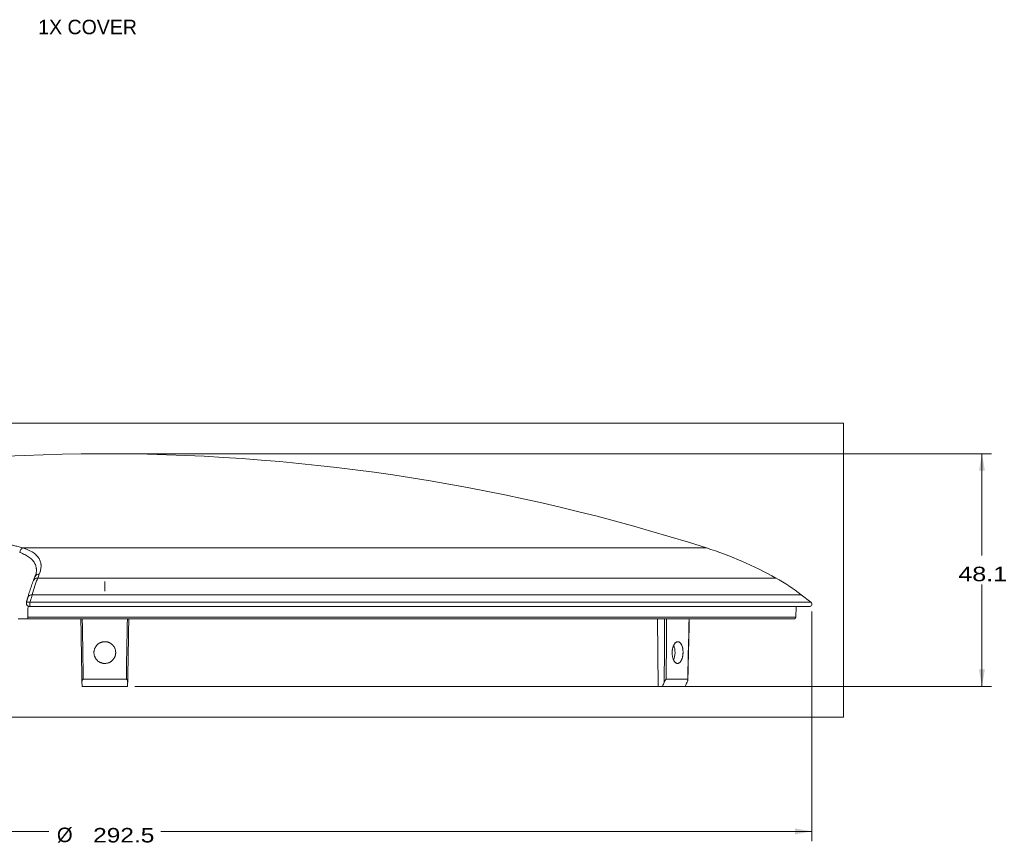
# Model space of a CAD drawing. Header units: millimetres. Extents: x 58 to 1083, y 49 to 805.
# Tile 2 of 8: x 194 to 397, y 251 to 422. Entities that reach past the tile are written whole.
import ezdxf

# ---------------------------------------------------------------- set-up
doc = ezdxf.new("R2010")
doc.units = ezdxf.units.MM
doc.layers.add('1', color=7, linetype='Continuous', true_color=0xffffff)
doc.styles.add('cadds4', font='txt')
doc.dimstyles.get("Standard").update_dxf_attribs({"dimtxt": 0.18, "dimasz": 0.18, "dimexe": 0.18, "dimexo": 0.0625, "dimgap": 0.09, "dimtad": 0, "dimtih": 1, "dimtoh": 1, "dimdec": 4, "dimzin": 0, "dimdsep": 46, "dimtxsty": 'Standard', "dimcen": 0.09, "dimadec": 0, "dimazin": 0, "dimtfac": 1, "dimtdec": 4, "dimtofl": 0, "dimtmove": 0, "dimatfit": 3, "dimfxl": 0, "dimtolj": 1, "dimtzin": 0, "dimarcsym": 0})

# ---------------------------------------------------------------- blocks, each defined once
blk = doc.blocks.new('_U0')
at = {"layer": '1', "color": 35, "lineweight": 13}
for p, q in [((211.71, 331.71), (394.6, 331.71)), ((392.6, 331.71), (392.6, 310.65)), ((392.6, 283.59), (392.6, 304.65)), ((217.37, 283.59), (394.6, 283.59))]:
    blk.add_line(p, q, dxfattribs=at)
at = {"layer": '1', "color": 35}
for points in [[(392.6, 331.71), (393.22, 328.21), (391.99, 328.21)], [(392.6, 283.59), (391.99, 287.09), (393.22, 287.09)]]:
    blk.add_solid(points, dxfattribs=at)
at = {"layer": '1', "color": 35, "linetype": 'Continuous', "lineweight": 13, "insert": (387.72, 305.31), "char_height": 3, "attachment_point": 7, "line_spacing_factor": 0.715361, "style": 'cadds4'}
blk.add_mtext('\\fArial|b0|i0;\\W1.2366;48.1', dxfattribs=at)
blk = doc.blocks.new('_U1')
at = {"layer": '1', "color": 35, "lineweight": 13}
for p, q in [((64.91, 299.09), (64.91, 251.59)), ((357.41, 299.09), (357.41, 251.59)), ((64.91, 253.59), (199.58, 253.59)), ((357.41, 253.59), (222.74, 253.59))]:
    blk.add_line(p, q, dxfattribs=at)
at = {"layer": '1', "color": 35}
for points in [[(64.91, 253.59), (68.41, 254.2), (68.41, 252.97)], [(357.41, 253.59), (353.91, 252.97), (353.91, 254.2)]]:
    blk.add_solid(points, dxfattribs=at)
at = {"layer": '1', "color": 35, "linetype": 'Continuous', "lineweight": 13, "char_height": 3, "attachment_point": 7, "line_spacing_factor": 0.715361, "style": 'cadds4'}
for s, insert in [('\\fArial|b0|i0;%%c', (201.24, 251.25)), ('\\fArial|b0|i0;\\W1.2080;292.5', (208.74, 251.25))]:
    blk.add_mtext(s, dxfattribs=dict(at, insert=insert))

msp = doc.modelspace()

# ---------------------------------------------------------------- linework, layer by layer
at = {"layer": '1', "color": 8, "linetype": 'Continuous', "lineweight": 18}
for p, q in [((363.95, 338.06), (57.85, 338.06)), ((363.95, 338.06), (363.95, 277.24)), ((57.85, 277.24), (363.95, 277.24))]:
    msp.add_line(p, q, dxfattribs=at)
at = {"layer": '1', "color": 155, "linetype": 'Continuous', "lineweight": 18}
for p, q in [((212.11, 331.71), (210.21, 331.71)), ((335.62, 312.23), (194.26, 312.23)), ((349.99, 306), (197.28, 306)), ((355.21, 302.55), (196.14, 302.55)), ((357.21, 300.98), (355.21, 302.55)), ((357.21, 300.98), (195.69, 300.98)), ((356.91, 300.09), (195.72, 300.09)), ((354.12, 297.88), (354.16, 300.09)), ((195.29, 297.59), (193.21, 297.59)), ((354.12, 297.88), (195.23, 297.88)), ((353.82, 297.59), (195.29, 297.59)), ((325.64, 283.59), (325.52, 297.59)), ((215.87, 283.59), (206.45, 283.59)), ((206.71, 285.06), (215.61, 285.06)), ((325.64, 283.59), (326.51, 283.59)), ((331.22, 283.59), (326.51, 283.59)), ((327.29, 285.06), (331.74, 285.06))]:
    msp.add_line(p, q, dxfattribs=at)
at = {"layer": '1', "color": 163, "linetype": 'Continuous', "lineweight": 18}
for p, q in [((211.16, 305.27), (211.16, 303.3)), ((211.16, 304.81), (211.16, 305.27)), ((211.16, 304.51), (211.16, 304.81)), ((211.16, 303.3), (211.16, 304.51))]:
    msp.add_line(p, q, dxfattribs=at)
at = {"layer": '1', "color": 155, "linetype": 'Continuous', "lineweight": 18}
for centre, radius, start, end in [((211.16, -75.55), 407.26, 90.1334, 107.7941), ((211.16, -75.55), 407.26, 72.2059, 89.8666), ((311.17, 236.06), 80, 60.9672, 72.2059), ((330.58, 271.03), 40, 52, 60.9672), ((356.91, 300.59), 0.5, 270, 52), ((353.82, 297.89), 0.3, 270, 359)]:
    msp.add_arc(centre, radius, start, end, dxfattribs=at)
for centre, major_axis, ratio, start_param, end_param in [((194.3, 311.28), (0.306, 0.952), 0.737578, 0.464941, 1.785595), ((197.32, 305.13), (0.93, -0.367), 0.854865, 1.945359, 3.152261), ((197.66, 305.95), (0.924, -0.383), 0.864992, 1.961939, 3.144423), ((197.32, 305.13), (0.93, -0.367), 0.854865, 3.152261, 3.173447), ((196.2, 301.76), (0.962, -0.274), 0.770546, 1.852249, 3.132729), ((196.2, 301.76), (0.962, -0.274), 0.770546, 3.132729, 3.171343), ((195.71, 300.59), (0, -0.5), 0.15787, 3.802506, 6.283185), ((195.72, 300.59), (0, 0.5), 0.105908, 0.663225, 3.141593), ((327.99, 290.59), (0, 2.25), 0.5, 3.962628, 5.422487)]:
    msp.add_ellipse(centre, major_axis=major_axis, ratio=ratio, start_param=start_param, end_param=end_param, dxfattribs=at)
for points, knots in [([(176.45, 312.23), (176.81, 312.31), (177.56, 312.47), (178.32, 312.62), (179.1, 312.75), (179.49, 312.81), (180.29, 312.92), (180.69, 312.97), (181.15, 313.02), (181.2, 313.03), (181.3, 313.04), (181.46, 313.06), (181.81, 313.09), (182.12, 313.12), (182.73, 313.17), (183.55, 313.23), (184.36, 313.27), (185.17, 313.29), (185.58, 313.29), (186.03, 313.29), (186.08, 313.29), (186.18, 313.29), (186.33, 313.29), (186.69, 313.29), (186.98, 313.28), (187.57, 313.27), (188.34, 313.23), (189.09, 313.17), (189.82, 313.1), (190.19, 313.06), (190.63, 313.01), (190.72, 312.99), (190.89, 312.97), (191.15, 312.93), (191.4, 312.89), (191.9, 312.81), (192.22, 312.75), (192.84, 312.62), (193.44, 312.47), (193.99, 312.31), (194.26, 312.23)], [0, 0, 0, 0, 0.0625, 0.125, 0.125, 0.1875, 0.1875, 0.25, 0.25, 0.257813, 0.257813, 0.265625, 0.28125, 0.3125, 0.3125, 0.375, 0.4375, 0.4375, 0.5, 0.5, 0.507813, 0.507813, 0.515625, 0.53125, 0.5625, 0.5625, 0.625, 0.6875, 0.6875, 0.75, 0.75, 0.765625, 0.765625, 0.78125, 0.8125, 0.8125, 0.875, 0.875, 0.9375, 1, 1, 1, 1]), ([(194.26, 312.23), (194.46, 312.16), (194.66, 312.09), (195.04, 311.95), (195.22, 311.87), (195.73, 311.63), (196.04, 311.46), (196.45, 311.19), (196.58, 311.09), (196.76, 310.95), (196.82, 310.9), (196.9, 310.82), (196.93, 310.79), (196.98, 310.74), (197.01, 310.72), (197.24, 310.48), (197.42, 310.26), (197.69, 309.8), (197.79, 309.56), (197.9, 309.19), (197.92, 309.06), (197.95, 308.9), (197.95, 308.86), (197.96, 308.8), (197.97, 308.7), (197.97, 308.6), (197.97, 308.26), (197.94, 307.99), (197.82, 307.42), (197.73, 307.13), (197.61, 306.83)], [0, 0, 0, 0, 0.0625, 0.0625, 0.125, 0.125, 0.25, 0.25, 0.3125, 0.3125, 0.34375, 0.34375, 0.359375, 0.359375, 0.375, 0.375, 0.5, 0.5, 0.625, 0.625, 0.6875, 0.6875, 0.703125, 0.703125, 0.71875, 0.75, 0.75, 0.875, 0.875, 1, 1, 1, 1]), ([(197.01, 307.56), (197.01, 307.59), (197.01, 307.61), (197.01, 307.7), (197.01, 307.8), (197, 307.9), (196.99, 307.97), (196.99, 308), (196.97, 308.16), (196.94, 308.29), (196.85, 308.66), (196.75, 308.89), (196.5, 309.35), (196.34, 309.56), (196.12, 309.8), (196.1, 309.82), (196.04, 309.87), (196.02, 309.9), (195.94, 309.98), (195.89, 310.02), (195.72, 310.17), (195.59, 310.26), (195.21, 310.54), (194.92, 310.71), (194.44, 310.94), (194.28, 311.01), (193.93, 311.16), (193.74, 311.23), (193.55, 311.29)], [0, 0, 0, 0, 0.015728, 0.015728, 0.056739, 0.077245, 0.077245, 0.097751, 0.097751, 0.179773, 0.179773, 0.343819, 0.343819, 0.507864, 0.507864, 0.52837, 0.52837, 0.548875, 0.548875, 0.589887, 0.589887, 0.671909, 0.671909, 0.835955, 0.835955, 0.917977, 0.917977, 1, 1, 1, 1]), ([(197.28, 306), (197.18, 305.75), (197.08, 305.49), (196.93, 305.08), (196.89, 304.94), (196.79, 304.66), (196.74, 304.52), (196.51, 303.8), (196.32, 303.19), (196.14, 302.55)], [0, 0, 0, 0, 0.25, 0.25, 0.375, 0.375, 0.5, 0.5, 1, 1, 1, 1]), ([(197, 307.55), (197.01, 307.5), (197.01, 307.31), (196.94, 306.94), (196.84, 306.58), (196.74, 306.36), (196.72, 306.33)], [0, 0, 0, 0, 0.138021, 0.537888, 0.919866, 1, 1, 1, 1]), ([(196.4, 305.47), (196.33, 305.29), (196.13, 304.78), (195.81, 303.87), (195.49, 302.89), (195.31, 302.25), (195.24, 302.01)], [0, 0, 0, 0, 0.174843, 0.496749, 0.817265, 1, 1, 1, 1]), ([(196.14, 302.55), (196.02, 302.14), (195.91, 301.73), (195.76, 301.21), (195.72, 301.09), (195.69, 300.98)], [0, 0, 0, 0, 0.781548, 0.781548, 1, 1, 1, 1]), ([(194.97, 301.07), (194.96, 301.04), (194.93, 300.94), (194.92, 300.73), (194.98, 300.51), (195.11, 300.32), (195.3, 300.18), (195.5, 300.1), (195.64, 300.09), (195.71, 300.09)], [0, 0, 0, 0, 0.107807, 0.29433, 0.470466, 0.617548, 0.762697, 0.894906, 1, 1, 1, 1]), ([(194.97, 301.07), (194.96, 301.07), (194.97, 301.06), (194.97, 301.06), (194.97, 301.06), (194.98, 301.05), (194.99, 301.04), (195.02, 301.03), (195.03, 301.03), (195.06, 301.02), (195.07, 301.02), (195.1, 301.02), (195.11, 301.02), (195.12, 301.01), (195.13, 301.01), (195.17, 301.01), (195.19, 301.01), (195.24, 301), (195.27, 301), (195.31, 301), (195.32, 300.99), (195.33, 300.99), (195.34, 300.99), (195.37, 300.99), (195.39, 300.99), (195.42, 300.99), (195.44, 300.99), (195.45, 300.99), (195.48, 300.99), (195.5, 300.99), (195.55, 300.98), (195.57, 300.98), (195.61, 300.98), (195.64, 300.98), (195.66, 300.98)], [0, 0, 0, 0, 0.073333, 0.073333, 0.157576, 0.157576, 0.32606, 0.32606, 0.410303, 0.410303, 0.494545, 0.494545, 0.536667, 0.536667, 0.578788, 0.578788, 0.66303, 0.66303, 0.747273, 0.747273, 0.768333, 0.768333, 0.789394, 0.789394, 0.831515, 0.852576, 0.852576, 0.873636, 0.873636, 0.915758, 0.915758, 0.957879, 0.957879, 1, 1, 1, 1]), ([(195.27, 300.21), (195.27, 300.17), (195.27, 300.13), (195.25, 299.35), (195.24, 298.62), (195.23, 297.88)], [0, 0, 0, 0, 0.054672, 0.054672, 1, 1, 1, 1]), ([(195.29, 297.59), (195.29, 297.59), (195.28, 297.59), (195.28, 297.59), (195.28, 297.6), (195.27, 297.6), (195.27, 297.61), (195.26, 297.62), (195.26, 297.63), (195.25, 297.65), (195.25, 297.66), (195.25, 297.69), (195.24, 297.7), (195.24, 297.72), (195.24, 297.73), (195.24, 297.75), (195.24, 297.76), (195.24, 297.79), (195.23, 297.8), (195.23, 297.84), (195.23, 297.86), (195.23, 297.88)], [0, 0, 0, 0, 0.125, 0.125, 0.1875, 0.1875, 0.25, 0.25, 0.375, 0.375, 0.5, 0.5, 0.625, 0.625, 0.6875, 0.6875, 0.75, 0.75, 0.875, 0.875, 1, 1, 1, 1]), ([(206.43, 284.46), (206.37, 288.02), (206.31, 291.59), (206.23, 295.96), (206.22, 296.77), (206.2, 297.59)], [0, 0, 0, 0, 0.814333, 0.814333, 1, 1, 1, 1]), ([(206.49, 297.59), (206.52, 295.93), (206.55, 294.28), (206.62, 290.11), (206.67, 287.58), (206.71, 285.06)], [0, 0, 0, 0, 0.395683, 0.395683, 1, 1, 1, 1]), ([(215.61, 285.06), (215.61, 285.26), (215.61, 285.46), (215.63, 286.46), (215.64, 287.26), (215.71, 291.24), (215.77, 294.41), (215.83, 297.59)], [0, 0, 0, 0, 0.047893, 0.047893, 0.239463, 0.239463, 1, 1, 1, 1]), ([(216.12, 297.59), (216.1, 296.77), (216.09, 295.96), (216.01, 291.59), (215.95, 288.02), (215.89, 284.46)], [0, 0, 0, 0, 0.185667, 0.185667, 1, 1, 1, 1]), ([(326.88, 284.46), (326.9, 288.02), (326.92, 291.59), (326.95, 295.96), (326.96, 296.77), (326.96, 297.59)], [0, 0, 0, 0, 0.814333, 0.814333, 1, 1, 1, 1]), ([(327.36, 297.59), (327.35, 295.93), (327.35, 294.28), (327.32, 290.11), (327.31, 287.58), (327.29, 285.06)], [0, 0, 0, 0, 0.395683, 0.395683, 1, 1, 1, 1]), ([(331.74, 285.06), (331.74, 285.26), (331.75, 285.46), (331.77, 286.46), (331.79, 287.26), (331.88, 291.24), (331.96, 294.41), (332.03, 297.59)], [0, 0, 0, 0, 0.047893, 0.047893, 0.239463, 0.239463, 1, 1, 1, 1]), ([(211.4, 288.35), (211.32, 288.34), (211.17, 288.33), (210.95, 288.34), (210.81, 288.36), (210.7, 288.38), (210.66, 288.39), (210.59, 288.41), (210.56, 288.42), (210.45, 288.45), (210.31, 288.5), (210.18, 288.56), (210.08, 288.61), (210.03, 288.64), (209.99, 288.67), (209.95, 288.69), (209.94, 288.7), (209.86, 288.75), (209.74, 288.83), (209.58, 288.98), (209.48, 289.09), (209.41, 289.17), (209.38, 289.2), (209.34, 289.26), (209.32, 289.29), (209.26, 289.38), (209.18, 289.51), (209.12, 289.64), (209.07, 289.74), (209.06, 289.78), (209.03, 289.85), (209.02, 289.88), (208.99, 289.99), (208.95, 290.13), (208.92, 290.35), (208.91, 290.5), (208.91, 290.61), (208.91, 290.64), (208.91, 290.72), (208.91, 290.75), (208.92, 290.86), (208.95, 291.01), (208.98, 291.15), (209.01, 291.26), (209.02, 291.29), (209.04, 291.35), (209.05, 291.36), (209.06, 291.4), (209.09, 291.48), (209.16, 291.63), (209.28, 291.82), (209.36, 291.94), (209.43, 292.03), (209.46, 292.06), (209.51, 292.11), (209.53, 292.14), (209.61, 292.22), (209.72, 292.32), (209.83, 292.41), (209.92, 292.47), (209.96, 292.49), (210.02, 292.53), (210.05, 292.55), (210.15, 292.6), (210.28, 292.66), (210.42, 292.71), (210.52, 292.75), (210.56, 292.76), (210.63, 292.77), (210.67, 292.78), (210.78, 292.8), (210.92, 292.83), (211.14, 292.84), (211.29, 292.83), (211.38, 292.83), (211.4, 292.82), (211.43, 292.82), (211.45, 292.82), (211.51, 292.81), (211.54, 292.8), (211.65, 292.78), (211.8, 292.75), (211.93, 292.7), (212.04, 292.66), (212.07, 292.64), (212.14, 292.61), (212.17, 292.6), (212.27, 292.54), (212.4, 292.47), (212.57, 292.34), (212.68, 292.24), (212.76, 292.16), (212.79, 292.14), (212.84, 292.08), (212.86, 292.06), (212.93, 291.97), (213.02, 291.85), (213.1, 291.73), (213.15, 291.63), (213.17, 291.6), (213.2, 291.53), (213.22, 291.5), (213.26, 291.4), (213.31, 291.26), (213.37, 291.05), (213.39, 290.9), (213.4, 290.81), (213.4, 290.79), (213.4, 290.75), (213.41, 290.7), (213.41, 290.64), (213.41, 290.53), (213.4, 290.38), (213.38, 290.24), (213.36, 290.13), (213.35, 290.09), (213.34, 290.02), (213.33, 289.99), (213.3, 289.88), (213.25, 289.74), (213.19, 289.61), (213.12, 289.48), (213.08, 289.41), (213, 289.29), (212.91, 289.17), (212.77, 289.01), (212.66, 288.91), (212.59, 288.85), (212.57, 288.84), (212.54, 288.81), (212.53, 288.8), (212.48, 288.77), (212.45, 288.75), (212.36, 288.68), (212.24, 288.61), (212.11, 288.54), (212, 288.5), (211.97, 288.49), (211.9, 288.46), (211.87, 288.45), (211.76, 288.42), (211.62, 288.38), (211.47, 288.36), (211.4, 288.35)], [0, 0, 0, 0, 0.015625, 0.03125, 0.046875, 0.046875, 0.054688, 0.054688, 0.0625, 0.0625, 0.078125, 0.09375, 0.09375, 0.101563, 0.105469, 0.105469, 0.109375, 0.109375, 0.125, 0.140625, 0.15625, 0.15625, 0.164063, 0.164063, 0.171875, 0.171875, 0.1875, 0.203125, 0.203125, 0.210938, 0.210938, 0.21875, 0.21875, 0.234375, 0.25, 0.265625, 0.265625, 0.273438, 0.273438, 0.28125, 0.28125, 0.296875, 0.3125, 0.3125, 0.320313, 0.320313, 0.324219, 0.324219, 0.328125, 0.34375, 0.359375, 0.375, 0.375, 0.382812, 0.382812, 0.390625, 0.390625, 0.40625, 0.421875, 0.421875, 0.429687, 0.429687, 0.4375, 0.4375, 0.453125, 0.46875, 0.46875, 0.476562, 0.476562, 0.484375, 0.484375, 0.5, 0.515625, 0.53125, 0.53125, 0.535156, 0.535156, 0.539062, 0.539062, 0.546875, 0.546875, 0.5625, 0.578125, 0.578125, 0.585937, 0.585937, 0.59375, 0.59375, 0.609375, 0.625, 0.640625, 0.640625, 0.648437, 0.648437, 0.65625, 0.65625, 0.671875, 0.6875, 0.6875, 0.695312, 0.695312, 0.703125, 0.703125, 0.71875, 0.734375, 0.75, 0.75, 0.753906, 0.753906, 0.757812, 0.765625, 0.765625, 0.78125, 0.796875, 0.796875, 0.804687, 0.804687, 0.8125, 0.8125, 0.828125, 0.84375, 0.84375, 0.859375, 0.859375, 0.875, 0.890625, 0.90625, 0.90625, 0.910156, 0.910156, 0.914062, 0.914062, 0.921875, 0.921875, 0.9375, 0.953125, 0.953125, 0.960937, 0.960937, 0.96875, 0.96875, 0.984375, 1, 1, 1, 1]), ([(328.52, 290.35), (328.52, 290.43), (328.52, 290.57), (328.53, 290.79), (328.54, 290.94), (328.55, 291.05), (328.56, 291.08), (328.57, 291.16), (328.57, 291.19), (328.59, 291.3), (328.62, 291.44), (328.65, 291.57), (328.68, 291.67), (328.69, 291.72), (328.71, 291.76), (328.72, 291.79), (328.72, 291.81), (328.75, 291.89), (328.8, 292.01), (328.87, 292.17), (328.93, 292.27), (328.98, 292.34), (328.99, 292.36), (329.02, 292.41), (329.04, 292.43), (329.08, 292.49), (329.15, 292.57), (329.22, 292.63), (329.27, 292.67), (329.29, 292.69), (329.32, 292.71), (329.34, 292.72), (329.39, 292.76), (329.47, 292.79), (329.58, 292.83), (329.65, 292.84), (329.71, 292.84), (329.72, 292.84), (329.76, 292.83), (329.78, 292.83), (329.83, 292.82), (329.91, 292.8), (329.98, 292.76), (330.03, 292.73), (330.05, 292.72), (330.07, 292.7), (330.08, 292.7), (330.1, 292.68), (330.14, 292.65), (330.21, 292.58), (330.3, 292.47), (330.36, 292.38), (330.4, 292.31), (330.42, 292.29), (330.44, 292.24), (330.46, 292.21), (330.49, 292.14), (330.54, 292.03), (330.58, 291.91), (330.61, 291.82), (330.62, 291.79), (330.64, 291.72), (330.65, 291.69), (330.67, 291.6), (330.7, 291.46), (330.72, 291.33), (330.74, 291.22), (330.74, 291.18), (330.75, 291.11), (330.75, 291.08), (330.76, 290.97), (330.77, 290.82), (330.77, 290.6), (330.77, 290.46), (330.76, 290.36), (330.76, 290.35), (330.76, 290.31), (330.76, 290.29), (330.75, 290.23), (330.75, 290.2), (330.74, 290.09), (330.72, 289.95), (330.69, 289.81), (330.67, 289.71), (330.66, 289.67), (330.65, 289.61), (330.64, 289.57), (330.61, 289.47), (330.57, 289.35), (330.51, 289.17), (330.46, 289.06), (330.42, 288.98), (330.4, 288.95), (330.38, 288.9), (330.36, 288.88), (330.32, 288.81), (330.26, 288.72), (330.2, 288.65), (330.15, 288.59), (330.13, 288.58), (330.1, 288.54), (330.08, 288.53), (330.03, 288.48), (329.96, 288.43), (329.85, 288.38), (329.78, 288.36), (329.74, 288.35), (329.73, 288.35), (329.71, 288.34), (329.68, 288.34), (329.65, 288.34), (329.6, 288.34), (329.52, 288.34), (329.45, 288.36), (329.4, 288.38), (329.38, 288.39), (329.34, 288.41), (329.33, 288.42), (329.27, 288.45), (329.2, 288.5), (329.14, 288.56), (329.07, 288.63), (329.04, 288.67), (328.98, 288.75), (328.92, 288.83), (328.84, 288.98), (328.79, 289.09), (328.76, 289.16), (328.75, 289.17), (328.74, 289.2), (328.74, 289.22), (328.72, 289.26), (328.71, 289.29), (328.68, 289.38), (328.64, 289.51), (328.61, 289.64), (328.59, 289.74), (328.58, 289.78), (328.57, 289.85), (328.57, 289.88), (328.55, 289.99), (328.53, 290.13), (328.53, 290.28), (328.52, 290.35)], [0, 0, 0, 0, 0.015625, 0.03125, 0.046875, 0.046875, 0.054688, 0.054688, 0.0625, 0.0625, 0.078125, 0.09375, 0.09375, 0.101563, 0.105469, 0.105469, 0.109375, 0.109375, 0.125, 0.140625, 0.15625, 0.15625, 0.164063, 0.164063, 0.171875, 0.171875, 0.1875, 0.203125, 0.203125, 0.210938, 0.210938, 0.21875, 0.21875, 0.234375, 0.25, 0.265625, 0.265625, 0.273438, 0.273438, 0.28125, 0.28125, 0.296875, 0.3125, 0.3125, 0.320313, 0.320313, 0.324219, 0.324219, 0.328125, 0.34375, 0.359375, 0.375, 0.375, 0.382813, 0.382813, 0.390625, 0.390625, 0.40625, 0.421875, 0.421875, 0.429688, 0.429688, 0.4375, 0.4375, 0.453125, 0.46875, 0.46875, 0.476563, 0.476563, 0.484375, 0.484375, 0.5, 0.515625, 0.53125, 0.53125, 0.535156, 0.535156, 0.539063, 0.539063, 0.546875, 0.546875, 0.5625, 0.578125, 0.578125, 0.585938, 0.585938, 0.59375, 0.59375, 0.609375, 0.625, 0.640625, 0.640625, 0.648438, 0.648438, 0.65625, 0.65625, 0.671875, 0.6875, 0.6875, 0.695313, 0.695313, 0.703125, 0.703125, 0.71875, 0.734375, 0.75, 0.75, 0.753906, 0.753906, 0.757813, 0.765625, 0.765625, 0.78125, 0.796875, 0.796875, 0.804688, 0.804688, 0.8125, 0.8125, 0.828125, 0.84375, 0.84375, 0.859375, 0.859375, 0.875, 0.890625, 0.90625, 0.90625, 0.910156, 0.910156, 0.914063, 0.914063, 0.921875, 0.921875, 0.9375, 0.953125, 0.953125, 0.960938, 0.960938, 0.96875, 0.96875, 0.984375, 1, 1, 1, 1]), ([(206.71, 285.06), (206.7, 285.06), (206.69, 285.06), (206.68, 285.06), (206.67, 285.06), (206.65, 285.05), (206.63, 285.04), (206.61, 285.03), (206.61, 285.02), (206.6, 285.01), (206.59, 285.01), (206.57, 284.99), (206.56, 284.98), (206.55, 284.95), (206.54, 284.94), (206.52, 284.92), (206.52, 284.9), (206.5, 284.88), (206.5, 284.86), (206.49, 284.84), (206.48, 284.82), (206.47, 284.78), (206.46, 284.75), (206.45, 284.69), (206.44, 284.66), (206.43, 284.58), (206.43, 284.52), (206.43, 284.46)], [0, 0, 0, 0, 0.03125, 0.03125, 0.0625, 0.0625, 0.125, 0.125, 0.15625, 0.15625, 0.1875, 0.1875, 0.25, 0.25, 0.3125, 0.3125, 0.375, 0.375, 0.4375, 0.4375, 0.5, 0.5, 0.625, 0.625, 0.75, 0.75, 1, 1, 1, 1]), ([(215.89, 284.46), (215.89, 284.52), (215.88, 284.58), (215.87, 284.66), (215.87, 284.69), (215.86, 284.75), (215.85, 284.78), (215.84, 284.82), (215.83, 284.84), (215.82, 284.86), (215.81, 284.88), (215.8, 284.9), (215.79, 284.92), (215.78, 284.94), (215.77, 284.96), (215.75, 284.98), (215.74, 284.99), (215.73, 285.01), (215.72, 285.01), (215.71, 285.02), (215.7, 285.03), (215.69, 285.04), (215.68, 285.04), (215.67, 285.05), (215.66, 285.05), (215.65, 285.06), (215.64, 285.06), (215.62, 285.06), (215.61, 285.06), (215.61, 285.06)], [0, 0, 0, 0, 0.25, 0.25, 0.375, 0.375, 0.5, 0.5, 0.5625, 0.5625, 0.625, 0.625, 0.6875, 0.6875, 0.75, 0.75, 0.8125, 0.8125, 0.84375, 0.84375, 0.875, 0.875, 0.90625, 0.90625, 0.9375, 0.9375, 0.96875, 0.96875, 1, 1, 1, 1]), ([(327.29, 285.06), (327.29, 285.06), (327.28, 285.06), (327.27, 285.06), (327.27, 285.06), (327.25, 285.05), (327.24, 285.04), (327.22, 285.03), (327.22, 285.02), (327.21, 285.01), (327.2, 285.01), (327.19, 284.99), (327.18, 284.98), (327.16, 284.95), (327.15, 284.94), (327.13, 284.92), (327.12, 284.9), (327.1, 284.88), (327.09, 284.86), (327.07, 284.84), (327.07, 284.82), (327.04, 284.78), (327.02, 284.75), (326.99, 284.69), (326.98, 284.66), (326.93, 284.58), (326.91, 284.52), (326.88, 284.46)], [0, 0, 0, 0, 0.03125, 0.03125, 0.0625, 0.0625, 0.125, 0.125, 0.15625, 0.15625, 0.1875, 0.1875, 0.25, 0.25, 0.3125, 0.3125, 0.375, 0.375, 0.4375, 0.4375, 0.5, 0.5, 0.625, 0.625, 0.75, 0.75, 1, 1, 1, 1]), ([(331.61, 284.46), (331.64, 284.52), (331.66, 284.58), (331.69, 284.66), (331.7, 284.69), (331.72, 284.75), (331.73, 284.78), (331.74, 284.82), (331.75, 284.84), (331.75, 284.86), (331.76, 284.88), (331.76, 284.9), (331.76, 284.92), (331.77, 284.94), (331.77, 284.96), (331.77, 284.98), (331.77, 284.99), (331.77, 285.01), (331.77, 285.01), (331.77, 285.02), (331.77, 285.03), (331.77, 285.04), (331.77, 285.04), (331.76, 285.05), (331.76, 285.05), (331.76, 285.06), (331.75, 285.06), (331.75, 285.06), (331.74, 285.06), (331.74, 285.06)], [0, 0, 0, 0, 0.25, 0.25, 0.375, 0.375, 0.5, 0.5, 0.5625, 0.5625, 0.625, 0.625, 0.6875, 0.6875, 0.75, 0.75, 0.8125, 0.8125, 0.84375, 0.84375, 0.875, 0.875, 0.90625, 0.90625, 0.9375, 0.9375, 0.96875, 0.96875, 1, 1, 1, 1])]:
    msp.add_open_spline(points, degree=3, knots=knots, dxfattribs=at)
for points, degree in [([(196.73, 306.33), (196.56, 305.93), (196.4, 305.49)], 2), ([(197.61, 306.83), (197.5, 306.56), (197.39, 306.28), (197.28, 306)], 3), ([(195.24, 302.04), (194.96, 301.07)], 1), ([(195.66, 300.98), (195.67, 300.98), (195.68, 300.98), (195.69, 300.98)], 3), ([(195.72, 300.09), (195.72, 300.09), (195.71, 300.09), (195.71, 300.09)], 3), ([(331.77, 284.98), (332.07, 297.59)], 1), ([(206.45, 283.59), (206.44, 283.88), (206.44, 284.17), (206.43, 284.46)], 3), ([(215.89, 284.46), (215.88, 284.17), (215.88, 283.88), (215.87, 283.59)], 3), ([(326.51, 283.59), (326.64, 283.88), (326.76, 284.17), (326.88, 284.46)], 3), ([(331.61, 284.46), (331.48, 284.17), (331.35, 283.88), (331.22, 283.59)], 3)]:
    msp.add_open_spline(points, degree=degree, dxfattribs=at)

# ---------------------------------------------------------------- texts
at = {"layer": '1', "color": 35, "linetype": 'Continuous', "lineweight": 13, "insert": (197.39, 418.48), "char_height": 3, "attachment_point": 7, "line_spacing_factor": 0.993976, "style": 'cadds4'}
msp.add_mtext('\\fArial|b0|i0;\\W0.9629;1X COVER', dxfattribs=at)

# ---------------------------------------------------------------- dimensions: what is measured, and where the dimension line sits
at = {"layer": '1', "color": 35, "linetype": 'Continuous', "lineweight": 13}
dim = msp.add_linear_dim(base=(392.6, 283.59), p1=(210.21, 331.71), p2=(211.16, 283.59), angle=90, dimstyle='Standard', override={"dimtxt": 3, "dimasz": 3.5, "dimexe": 2, "dimexo": 1.5, "dimgap": 1.5, "dimtih": 1, "dimtoh": 1, "dimdec": 1, "dimlfac": 1, "dimdsep": 46, "dimlunit": 2, "dimtxsty": 'cadds4', "dimsah": 1, "dimse1": 0, "dimse2": 0, "dimsd1": 0, "dimsd2": 0, "dimclrd": 35, "dimclre": 35, "dimclrt": 35, "dimtol": 0, "dimtm": -0.1, "dimtfac": 1, "dimtdec": 2, "dimtofl": 1, "dimtmove": 0, "dimlwd": 13, "dimlwe": 13}, dxfattribs=at)
dim.commit()
dim.dimension.update_dxf_attribs({"geometry": '_U0', "text_midpoint": (392.6, 307.65), "dimtype": 160})
dim = msp.add_linear_dim(base=(357.41, 253.59), p1=(64.91, 300.59), p2=(357.41, 300.59), text='\\fArial|b0|i0;\\C35;{\\H1.00x;\\fArial|b0|i0;%%c\\fArial|b0|i0;}\\C35; <> ', dimstyle='Standard', override={"dimtxt": 3, "dimasz": 3.5, "dimexe": 2, "dimexo": 1.5, "dimgap": 1.5, "dimtih": 1, "dimtoh": 1, "dimdec": 1, "dimlfac": 1, "dimdsep": 46, "dimlunit": 2, "dimtxsty": 'cadds4', "dimsah": 1, "dimse1": 0, "dimse2": 0, "dimsd1": 0, "dimsd2": 0, "dimclrd": 35, "dimclre": 35, "dimclrt": 35, "dimtol": 0, "dimtm": -0.1, "dimtfac": 1, "dimtdec": 2, "dimtofl": 1, "dimtmove": 0, "dimlwd": 13, "dimlwe": 13}, dxfattribs=at)
dim.commit()
dim.dimension.update_dxf_attribs({"geometry": '_U1', "text_midpoint": (211.16, 253.59), "dimtype": 160})

doc.saveas('drawing.dxf')
